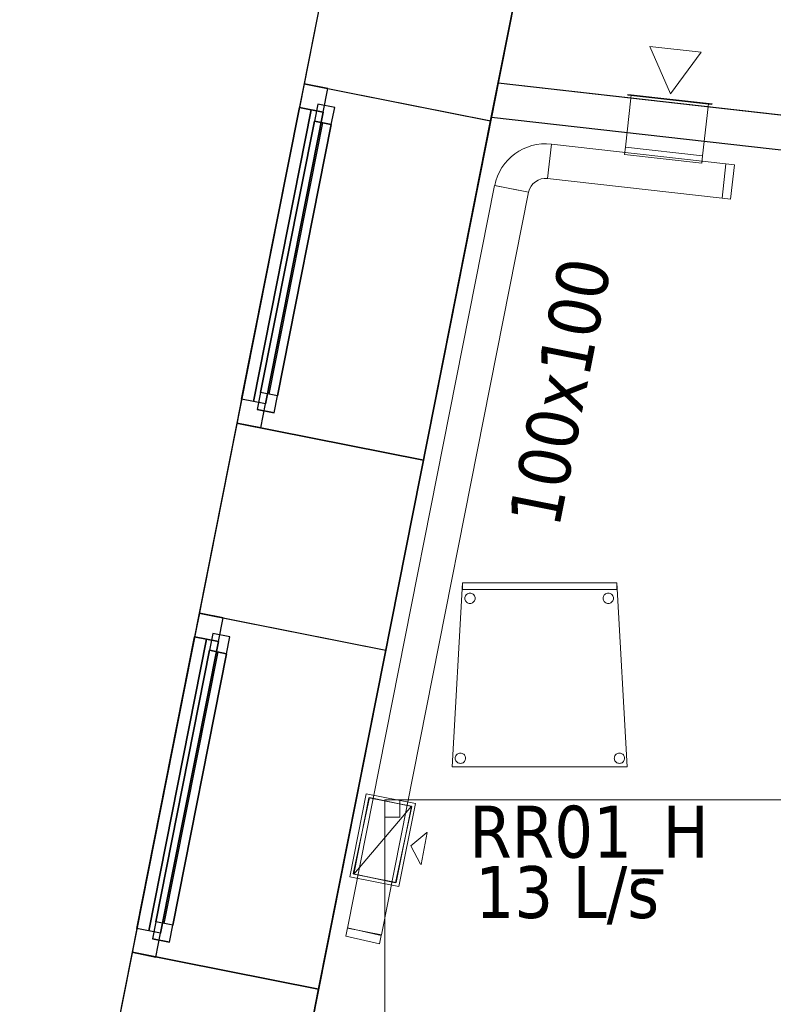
# Model space of a CAD drawing. Header units: metres. Extents: x 391.1 to 427.5, y 12.7 to 28.4.
# Tile 4 of 139: x 397.7 to 399.9, y 14.3 to 17.2. Entities that reach past the tile are written whole.
import ezdxf

# ---------------------------------------------------------------- set-up
doc = ezdxf.new("R2010")
doc.units = ezdxf.units.M
doc.layers.add('01_CARPINTERIA', color=5, linetype='Continuous', lineweight=25, true_color=0x0000ff)
doc.layers.add('01_SUELOS', color=7, linetype='Continuous', lineweight=25, true_color=0x007f00)
for name, color, linetype, lineweight in [('02_MOBILIARIO', 7, 'Continuous', 18), ('A-DETL-____-MBND', 7, 'Continuous', 18), ('A-GENM-____-OTLN', 7, 'Continuous', 18), ('A-WALL-____-MCUT', 7, 'Continuous', 25), ('A-WALL-____-OTLN', 7, 'Continuous', 25), ('M-HVAC-CDFF-IDEN', 7, 'Continuous', 30), ('M-HVAC-CDFF-OTLN', 7, 'Continuous', 18), ('M-HVAC-DUCT-IDEN', 7, 'Continuous', 30), ('M-HVAC-DUCT-OTLN', 7, 'Continuous', 18)]:
    doc.layers.add(name, color=color, linetype=linetype, lineweight=lineweight)
doc.styles.add('Tahoma_2', font='tahoma.ttf', dxfattribs={"height": 0.15})

# ---------------------------------------------------------------- blocks, each defined once
blk = doc.blocks.new('Forma directa - LONDR55-XX_ZZ-ARQ-CAA-M3D-Londres55-154575-04_CLI_AIRE_P1')
at = {"layer": '01_CARPINTERIA', "color": 161, "true_color": 0xaaaaff}
for p, q in [((0.1, 0.1), (0.05, 0.1)), ((0.05, 0.1), (0.05, 0.05)), ((0.1, 0.1), (0.05, 0.1)), ((0.05, 0.1), (0.05, 0.05)), ((0.1, 0.05), (0.1, 0.1)), ((0.1, 0.1), (0.1, 0.05)), ((0.1, 0.1), (0.9, 0.1)), ((0.9, 0.1), (0.1, 0.1)), ((0.1, 0.1), (0.1, 0.05)), ((0.1, 0.05), (0.1, 0.1)), ((0.9, 0.1), (0.9, 0.05)), ((0.9, 0.1), (0.9, 0.05)), ((0.95, 0.1), (0.9, 0.1)), ((0.9, 0.1), (0.9, 0.05)), ((0.95, 0.1), (0.9, 0.1)), ((0.9, 0.1), (0.9, 0.05)), ((0.95, 0.05), (0.95, 0.1)), ((0.95, 0.1), (0.95, 0.05)), ((0.07, 0.07), (0, 0.07)), ((0, 0.07), (0, 0)), ((0.07, 0.07), (0, 0.07)), ((0, 0.07), (0, 0)), ((0.07, 0), (0.07, 0.07)), ((0.07, 0.07), (0.07, 0)), ((0.07, 0.07), (0.93, 0.07)), ((0.93, 0.07), (0.07, 0.07)), ((0.07, 0.07), (0.07, 0)), ((0.07, 0), (0.07, 0.07)), ((0.9, 0.075), (0.1, 0.075)), ((0.9, 0.075), (0.1, 0.075)), ((1, 0.07), (0.93, 0.07)), ((0.93, 0.07), (0.93, 0)), ((1, 0.07), (0.93, 0.07)), ((0.93, 0.07), (0.93, 0)), ((0.93, 0.07), (0.93, 0)), ((0.93, 0.07), (0.93, 0)), ((1, 0), (1, 0.07)), ((1, 0.07), (1, 0)), ((0.05, 0.05), (0.1, 0.05)), ((0.05, 0.05), (0.1, 0.05)), ((0.93, 0.035), (0.07, 0.035)), ((0.07, 0.035), (0.93, 0.035)), ((0.1, 0.05), (0.9, 0.05)), ((0.9, 0.05), (0.1, 0.05)), ((0.9, 0.05), (0.95, 0.05)), ((0.9, 0.05), (0.95, 0.05)), ((0, 0), (0.07, 0)), ((0, 0), (0.07, 0)), ((0.07, 0), (0.93, 0)), ((0.93, 0), (0.07, 0)), ((0.93, 0), (1, 0)), ((0.93, 0), (1, 0))]:
    blk.add_line(p, q, dxfattribs=at)
blk = doc.blocks.new('Forma directa - Finestra P1-154579-04_CLI_AIRE_P1')
at = {"xscale": 1.0000000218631, "yscale": 1.0000000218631, "zscale": 1.0000000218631}
blk.add_blockref('Forma directa - LONDR55-XX_ZZ-ARQ-CAA-M3D-Londres55-154575-04_CLI_AIRE_P1', (0, 0), dxfattribs=at)
blk = doc.blocks.new('Family - Mampara P1-154753-04_CLI_AIRE_P1')
at = {"layer": 'A-WALL-____-MCUT', "color": 253, "true_color": 0xaaaaaa}
for p, q in [((4.346, 0.1), (3.415, 0.1)), ((4.3376, 0), (4.346, 0.1)), ((3.415, 0), (4.3376, 0))]:
    blk.add_line(p, q, dxfattribs=at)
at = {"layer": 'A-WALL-____-OTLN', "color": 253, "true_color": 0xaaaaaa}
for p, q in [((4.346, 0.1), (-0.0056, 0.1)), ((4.3376, 0), (4.346, 0.1)), ((0, 0), (4.3376, 0))]:
    blk.add_line(p, q, dxfattribs=at)
at = {"layer": 'A-WALL-____-OTLN', "color": 253, "lineweight": 18, "true_color": 0xaaaaaa}
blk.add_line((0, 0), (4.3376, 0), dxfattribs=at)
blk = doc.blocks.new('Family - Façana nord-oest P1-154876-04_CLI_AIRE_P1')
at = {"layer": 'A-WALL-____-MCUT', "color": 253, "true_color": 0xaaaaaa}
for p, q in [((1.5863, 0.55), (0, 0.55)), ((1.5863, 0), (1.5863, 0.55)), ((2.5863, 0.55), (2.5863, 0)), ((3.1463, 0.55), (2.5863, 0.55)), ((3.1463, 0), (3.1463, 0.55)), ((4.1463, 0.55), (4.1463, 0)), ((5.711, 0.55), (4.1463, 0.55)), ((0, 0), (1.5863, 0)), ((2.5863, 0), (3.1463, 0)), ((4.1463, 0), (5.8199, 0))]:
    blk.add_line(p, q, dxfattribs=at)
at = {"layer": 'A-WALL-____-OTLN', "color": 253, "true_color": 0xaaaaaa}
for p, q in [((5.711, 0.55), (0, 0.55)), ((1.5863, 0), (1.5863, 0.55)), ((2.5863, 0.55), (1.5863, 0.55)), ((2.5863, 0), (2.5863, 0.55)), ((3.1463, 0), (3.1463, 0.55)), ((4.1463, 0.55), (3.1463, 0.55)), ((4.1463, 0), (4.1463, 0.55)), ((0, 0), (5.8199, 0)), ((1.5863, 0), (2.5863, 0)), ((3.1463, 0), (4.1463, 0))]:
    blk.add_line(p, q, dxfattribs=at)
at = {"layer": 'A-WALL-____-OTLN', "color": 253, "lineweight": 18, "true_color": 0xaaaaaa}
blk.add_line((0, 0), (5.8199, 0), dxfattribs=at)
blk = doc.blocks.new('Family - Vano de Finestra P1-154878-04_CLI_AIRE_P1')
at = {"layer": 'A-GENM-____-OTLN', "color": 253, "true_color": 0xaaaaaa}
for p, q in [((398.2007, 15.4633), (398.0063, 14.4823)), ((398.0063, 14.4823), (398.2007, 15.4633)), ((398.7402, 15.3564), (398.2007, 15.4633)), ((398.7402, 15.3564), (398.2007, 15.4633)), ((398.5458, 14.3754), (398.7402, 15.3564)), ((398.7402, 15.3564), (398.5458, 14.3754)), ((398.0063, 14.4823), (398.5458, 14.3754)), ((398.5458, 14.3754), (398.0063, 14.4823))]:
    blk.add_line(p, q, dxfattribs=at)
blk = doc.blocks.new('Family - Vano de Finestra P1-154880-04_CLI_AIRE_P1')
at = {"layer": 'A-GENM-____-OTLN', "color": 253, "true_color": 0xaaaaaa}
for p, q in [((398.5038, 16.9935), (398.3095, 16.0126)), ((398.3095, 16.0126), (398.5038, 16.9935)), ((399.0434, 16.8866), (398.5038, 16.9935)), ((399.0434, 16.8866), (398.5038, 16.9935)), ((398.849, 15.9057), (399.0434, 16.8866)), ((399.0434, 16.8866), (398.849, 15.9057)), ((398.3095, 16.0126), (398.849, 15.9057)), ((398.849, 15.9057), (398.3095, 16.0126))]:
    blk.add_line(p, q, dxfattribs=at)
blk = doc.blocks.new('Forma directa - Finestra P1-154938-04_CLI_AIRE_P1')
at = {"xscale": 1.000000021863, "yscale": 1.000000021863, "zscale": 1.000000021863}
blk.add_blockref('Forma directa - LONDR55-XX_ZZ-ARQ-CAA-M3D-Londres55-154575-04_CLI_AIRE_P1', (0, 0), dxfattribs=at)
blk = doc.blocks.new('Family - Cadira confient_P1-154988-04_CLI_AIRE_P1')
at = {"layer": 'A-DETL-____-MBND', "color": 253, "true_color": 0xaaaaaa}
for p, q in [((0, 0), (0.03, 0.5326)), ((0.03, 0.5326), (0, 0)), ((0.03, 0.5326), (0.4765, 0.5326)), ((0.4765, 0.5326), (0.03, 0.5326)), ((0.03, 0.5126), (0.03, 0.5326)), ((0.03, 0.5326), (0.4765, 0.5326)), ((0.03, 0.5326), (0.03, 0.5126)), ((0.4765, 0.5326), (0.03, 0.5326)), ((0.4765, 0.5126), (0.03, 0.5126)), ((0.03, 0.5126), (0.4765, 0.5126)), ((0.4765, 0.5326), (0.5065, 0)), ((0.5065, 0), (0.4765, 0.5326)), ((0.4765, 0.5326), (0.4765, 0.5126)), ((0.4765, 0.5126), (0.4765, 0.5326)), ((0.0369, 0.4874), (0.0371, 0.49)), ((0.0371, 0.49), (0.0369, 0.4874)), ((0.0372, 0.4848), (0.0369, 0.4874)), ((0.0369, 0.4874), (0.0372, 0.4848)), ((0.0371, 0.49), (0.0378, 0.4926)), ((0.0378, 0.4926), (0.0371, 0.49)), ((0.0378, 0.4823), (0.0372, 0.4848)), ((0.0372, 0.4848), (0.0378, 0.4823)), ((0.0378, 0.4926), (0.0389, 0.4949)), ((0.0389, 0.4949), (0.0378, 0.4926)), ((0.0389, 0.4949), (0.0404, 0.4971)), ((0.0404, 0.4971), (0.0389, 0.4949)), ((0.0404, 0.4971), (0.0422, 0.4989)), ((0.0422, 0.4989), (0.0404, 0.4971)), ((0.0422, 0.4989), (0.0443, 0.5004)), ((0.0443, 0.5004), (0.0422, 0.4989)), ((0.0443, 0.5004), (0.0467, 0.5015)), ((0.0467, 0.5015), (0.0443, 0.5004)), ((0.0467, 0.5015), (0.0492, 0.5022)), ((0.0492, 0.5022), (0.0467, 0.5015)), ((0.0492, 0.5022), (0.0518, 0.5024)), ((0.0518, 0.5024), (0.0492, 0.5022)), ((0.0518, 0.5024), (0.0544, 0.5022)), ((0.0544, 0.5022), (0.0518, 0.5024)), ((0.0544, 0.5022), (0.0569, 0.5016)), ((0.0569, 0.5016), (0.0544, 0.5022)), ((0.0569, 0.5016), (0.0593, 0.5005)), ((0.0593, 0.5005), (0.0569, 0.5016)), ((0.0593, 0.5005), (0.0614, 0.499)), ((0.0614, 0.499), (0.0593, 0.5005)), ((0.0614, 0.499), (0.0633, 0.4972)), ((0.0633, 0.4972), (0.0614, 0.499)), ((0.0633, 0.4972), (0.0648, 0.495)), ((0.0648, 0.495), (0.0633, 0.4972)), ((0.0648, 0.495), (0.0659, 0.4927)), ((0.0659, 0.4927), (0.0648, 0.495)), ((0.0659, 0.4927), (0.0666, 0.4902)), ((0.0666, 0.4902), (0.0659, 0.4927)), ((0.0666, 0.485), (0.0659, 0.4825)), ((0.0659, 0.4825), (0.0666, 0.485)), ((0.0666, 0.4902), (0.0668, 0.4876)), ((0.0668, 0.4876), (0.0666, 0.4902)), ((0.0668, 0.4876), (0.0666, 0.485)), ((0.0666, 0.485), (0.0668, 0.4876)), ((0.4369, 0.4874), (0.4371, 0.49)), ((0.4371, 0.49), (0.4369, 0.4874)), ((0.4372, 0.4848), (0.4369, 0.4874)), ((0.4369, 0.4874), (0.4372, 0.4848)), ((0.4371, 0.49), (0.4378, 0.4926)), ((0.4378, 0.4926), (0.4371, 0.49)), ((0.4378, 0.4823), (0.4372, 0.4848)), ((0.4372, 0.4848), (0.4378, 0.4823)), ((0.4378, 0.4926), (0.4389, 0.4949)), ((0.4389, 0.4949), (0.4378, 0.4926)), ((0.4389, 0.4949), (0.4404, 0.4971)), ((0.4404, 0.4971), (0.4389, 0.4949)), ((0.4404, 0.4971), (0.4422, 0.4989)), ((0.4422, 0.4989), (0.4404, 0.4971)), ((0.4422, 0.4989), (0.4443, 0.5004)), ((0.4443, 0.5004), (0.4422, 0.4989)), ((0.4443, 0.5004), (0.4467, 0.5015)), ((0.4467, 0.5015), (0.4443, 0.5004)), ((0.4467, 0.5015), (0.4492, 0.5022)), ((0.4492, 0.5022), (0.4467, 0.5015)), ((0.4492, 0.5022), (0.4518, 0.5024)), ((0.4518, 0.5024), (0.4492, 0.5022)), ((0.4518, 0.5024), (0.4544, 0.5022)), ((0.4544, 0.5022), (0.4518, 0.5024)), ((0.4544, 0.5022), (0.4569, 0.5016)), ((0.4569, 0.5016), (0.4544, 0.5022)), ((0.4569, 0.5016), (0.4593, 0.5005)), ((0.4593, 0.5005), (0.4569, 0.5016)), ((0.4593, 0.5005), (0.4614, 0.499)), ((0.4614, 0.499), (0.4593, 0.5005)), ((0.4614, 0.499), (0.4633, 0.4972)), ((0.4633, 0.4972), (0.4614, 0.499)), ((0.4633, 0.4972), (0.4648, 0.495)), ((0.4648, 0.495), (0.4633, 0.4972)), ((0.4648, 0.495), (0.4659, 0.4927)), ((0.4659, 0.4927), (0.4648, 0.495)), ((0.4659, 0.4927), (0.4666, 0.4902)), ((0.4666, 0.4902), (0.4659, 0.4927)), ((0.4666, 0.485), (0.4659, 0.4825)), ((0.4659, 0.4825), (0.4666, 0.485)), ((0.4666, 0.4902), (0.4668, 0.4876)), ((0.4668, 0.4876), (0.4666, 0.4902)), ((0.4668, 0.4876), (0.4666, 0.485)), ((0.4666, 0.485), (0.4668, 0.4876)), ((0.039, 0.48), (0.0378, 0.4823)), ((0.0378, 0.4823), (0.039, 0.48)), ((0.0405, 0.4779), (0.039, 0.48)), ((0.039, 0.48), (0.0405, 0.4779)), ((0.0423, 0.476), (0.0405, 0.4779)), ((0.0405, 0.4779), (0.0423, 0.476)), ((0.0445, 0.4745), (0.0423, 0.476)), ((0.0423, 0.476), (0.0445, 0.4745)), ((0.0468, 0.4734), (0.0445, 0.4745)), ((0.0445, 0.4745), (0.0468, 0.4734)), ((0.0493, 0.4728), (0.0468, 0.4734)), ((0.0468, 0.4734), (0.0493, 0.4728)), ((0.0519, 0.4726), (0.0493, 0.4728)), ((0.0493, 0.4728), (0.0519, 0.4726)), ((0.0545, 0.4728), (0.0519, 0.4726)), ((0.0519, 0.4726), (0.0545, 0.4728)), ((0.057, 0.4735), (0.0545, 0.4728)), ((0.0545, 0.4728), (0.057, 0.4735)), ((0.0594, 0.4746), (0.057, 0.4735)), ((0.057, 0.4735), (0.0594, 0.4746)), ((0.0615, 0.4761), (0.0594, 0.4746)), ((0.0594, 0.4746), (0.0615, 0.4761)), ((0.0633, 0.478), (0.0615, 0.4761)), ((0.0615, 0.4761), (0.0633, 0.478)), ((0.0648, 0.4801), (0.0633, 0.478)), ((0.0633, 0.478), (0.0648, 0.4801)), ((0.0659, 0.4825), (0.0648, 0.4801)), ((0.0648, 0.4801), (0.0659, 0.4825)), ((0.439, 0.48), (0.4378, 0.4823)), ((0.4378, 0.4823), (0.439, 0.48)), ((0.4405, 0.4779), (0.439, 0.48)), ((0.439, 0.48), (0.4405, 0.4779)), ((0.4423, 0.476), (0.4405, 0.4779)), ((0.4405, 0.4779), (0.4423, 0.476)), ((0.4445, 0.4745), (0.4423, 0.476)), ((0.4423, 0.476), (0.4445, 0.4745)), ((0.4468, 0.4734), (0.4445, 0.4745)), ((0.4445, 0.4745), (0.4468, 0.4734)), ((0.4493, 0.4728), (0.4468, 0.4734)), ((0.4468, 0.4734), (0.4493, 0.4728)), ((0.4519, 0.4726), (0.4493, 0.4728)), ((0.4493, 0.4728), (0.4519, 0.4726)), ((0.4545, 0.4728), (0.4519, 0.4726)), ((0.4519, 0.4726), (0.4545, 0.4728)), ((0.457, 0.4735), (0.4545, 0.4728)), ((0.4545, 0.4728), (0.457, 0.4735)), ((0.4594, 0.4746), (0.457, 0.4735)), ((0.457, 0.4735), (0.4594, 0.4746)), ((0.4615, 0.4761), (0.4594, 0.4746)), ((0.4594, 0.4746), (0.4615, 0.4761)), ((0.4633, 0.478), (0.4615, 0.4761)), ((0.4615, 0.4761), (0.4633, 0.478)), ((0.4648, 0.4801), (0.4633, 0.478)), ((0.4633, 0.478), (0.4648, 0.4801)), ((0.4659, 0.4825), (0.4648, 0.4801)), ((0.4648, 0.4801), (0.4659, 0.4825)), ((0.0095, 0.0276), (0.0102, 0.0301)), ((0.0102, 0.0301), (0.0095, 0.0276)), ((0.0102, 0.0301), (0.0113, 0.0325)), ((0.0113, 0.0325), (0.0102, 0.0301)), ((0.0113, 0.0325), (0.0127, 0.0346)), ((0.0127, 0.0346), (0.0113, 0.0325)), ((0.0127, 0.0346), (0.0146, 0.0365)), ((0.0146, 0.0365), (0.0127, 0.0346)), ((0.0146, 0.0365), (0.0167, 0.038)), ((0.0167, 0.038), (0.0146, 0.0365)), ((0.0167, 0.038), (0.0191, 0.0391)), ((0.0191, 0.0391), (0.0167, 0.038)), ((0.0191, 0.0391), (0.0216, 0.0398)), ((0.0216, 0.0398), (0.0191, 0.0391)), ((0.0216, 0.0398), (0.0242, 0.04)), ((0.0242, 0.04), (0.0216, 0.0398)), ((0.0242, 0.04), (0.0268, 0.0398)), ((0.0268, 0.0398), (0.0242, 0.04)), ((0.0268, 0.0398), (0.0293, 0.0392)), ((0.0293, 0.0392), (0.0268, 0.0398)), ((0.0293, 0.0392), (0.0316, 0.0381)), ((0.0316, 0.0381), (0.0293, 0.0392)), ((0.0316, 0.0381), (0.0338, 0.0366)), ((0.0338, 0.0366), (0.0316, 0.0381)), ((0.0338, 0.0366), (0.0356, 0.0347)), ((0.0356, 0.0347), (0.0338, 0.0366)), ((0.0356, 0.0347), (0.0371, 0.0326)), ((0.0371, 0.0326), (0.0356, 0.0347)), ((0.0371, 0.0326), (0.0382, 0.0303)), ((0.0382, 0.0303), (0.0371, 0.0326)), ((0.0382, 0.0303), (0.0389, 0.0278)), ((0.0389, 0.0278), (0.0382, 0.0303)), ((0.4695, 0.0276), (0.4702, 0.0301)), ((0.4702, 0.0301), (0.4695, 0.0276)), ((0.4702, 0.0301), (0.4713, 0.0325)), ((0.4713, 0.0325), (0.4702, 0.0301)), ((0.4713, 0.0325), (0.4727, 0.0346)), ((0.4727, 0.0346), (0.4713, 0.0325)), ((0.4727, 0.0346), (0.4746, 0.0365)), ((0.4746, 0.0365), (0.4727, 0.0346)), ((0.4746, 0.0365), (0.4767, 0.038)), ((0.4767, 0.038), (0.4746, 0.0365)), ((0.4767, 0.038), (0.4791, 0.0391)), ((0.4791, 0.0391), (0.4767, 0.038)), ((0.4791, 0.0391), (0.4816, 0.0398)), ((0.4816, 0.0398), (0.4791, 0.0391)), ((0.4816, 0.0398), (0.4842, 0.04)), ((0.4842, 0.04), (0.4816, 0.0398)), ((0.4842, 0.04), (0.4868, 0.0398)), ((0.4868, 0.0398), (0.4842, 0.04)), ((0.4868, 0.0398), (0.4893, 0.0392)), ((0.4893, 0.0392), (0.4868, 0.0398)), ((0.4893, 0.0392), (0.4916, 0.0381)), ((0.4916, 0.0381), (0.4893, 0.0392)), ((0.4916, 0.0381), (0.4938, 0.0366)), ((0.4938, 0.0366), (0.4916, 0.0381)), ((0.4938, 0.0366), (0.4956, 0.0347)), ((0.4956, 0.0347), (0.4938, 0.0366)), ((0.4956, 0.0347), (0.4971, 0.0326)), ((0.4971, 0.0326), (0.4956, 0.0347)), ((0.4971, 0.0326), (0.4982, 0.0303)), ((0.4982, 0.0303), (0.4971, 0.0326)), ((0.4982, 0.0303), (0.4989, 0.0278)), ((0.4989, 0.0278), (0.4982, 0.0303)), ((0.5065, 0), (0, 0)), ((0, 0), (0.5065, 0)), ((0.0093, 0.025), (0.0095, 0.0276)), ((0.0095, 0.0276), (0.0093, 0.025)), ((0.0095, 0.0224), (0.0093, 0.025)), ((0.0093, 0.025), (0.0095, 0.0224)), ((0.0102, 0.0199), (0.0095, 0.0224)), ((0.0095, 0.0224), (0.0102, 0.0199)), ((0.0113, 0.0176), (0.0102, 0.0199)), ((0.0102, 0.0199), (0.0113, 0.0176)), ((0.0128, 0.0154), (0.0113, 0.0176)), ((0.0113, 0.0176), (0.0128, 0.0154)), ((0.0147, 0.0136), (0.0128, 0.0154)), ((0.0128, 0.0154), (0.0147, 0.0136)), ((0.0168, 0.0121), (0.0147, 0.0136)), ((0.0147, 0.0136), (0.0168, 0.0121)), ((0.0192, 0.011), (0.0168, 0.0121)), ((0.0168, 0.0121), (0.0192, 0.011)), ((0.0217, 0.0104), (0.0192, 0.011)), ((0.0192, 0.011), (0.0217, 0.0104)), ((0.0243, 0.0102), (0.0217, 0.0104)), ((0.0217, 0.0104), (0.0243, 0.0102)), ((0.0269, 0.0104), (0.0243, 0.0102)), ((0.0243, 0.0102), (0.0269, 0.0104)), ((0.0294, 0.0111), (0.0269, 0.0104)), ((0.0269, 0.0104), (0.0294, 0.0111)), ((0.0318, 0.0122), (0.0294, 0.0111)), ((0.0294, 0.0111), (0.0318, 0.0122)), ((0.0339, 0.0137), (0.0318, 0.0122)), ((0.0318, 0.0122), (0.0339, 0.0137)), ((0.0357, 0.0155), (0.0339, 0.0137)), ((0.0339, 0.0137), (0.0357, 0.0155)), ((0.0372, 0.0177), (0.0357, 0.0155)), ((0.0357, 0.0155), (0.0372, 0.0177)), ((0.0383, 0.02), (0.0372, 0.0177)), ((0.0372, 0.0177), (0.0383, 0.02)), ((0.0389, 0.0226), (0.0383, 0.02)), ((0.0383, 0.02), (0.0389, 0.0226)), ((0.0389, 0.0278), (0.0392, 0.0252)), ((0.0392, 0.0252), (0.0389, 0.0278)), ((0.0392, 0.0252), (0.0389, 0.0226)), ((0.0389, 0.0226), (0.0392, 0.0252)), ((0.4693, 0.025), (0.4695, 0.0276)), ((0.4695, 0.0276), (0.4693, 0.025)), ((0.4695, 0.0224), (0.4693, 0.025)), ((0.4693, 0.025), (0.4695, 0.0224)), ((0.4702, 0.0199), (0.4695, 0.0224)), ((0.4695, 0.0224), (0.4702, 0.0199)), ((0.4713, 0.0176), (0.4702, 0.0199)), ((0.4702, 0.0199), (0.4713, 0.0176)), ((0.4728, 0.0154), (0.4713, 0.0176)), ((0.4713, 0.0176), (0.4728, 0.0154)), ((0.4747, 0.0136), (0.4728, 0.0154)), ((0.4728, 0.0154), (0.4747, 0.0136)), ((0.4768, 0.0121), (0.4747, 0.0136)), ((0.4747, 0.0136), (0.4768, 0.0121)), ((0.4792, 0.011), (0.4768, 0.0121)), ((0.4768, 0.0121), (0.4792, 0.011)), ((0.4817, 0.0104), (0.4792, 0.011)), ((0.4792, 0.011), (0.4817, 0.0104)), ((0.4843, 0.0102), (0.4817, 0.0104)), ((0.4817, 0.0104), (0.4843, 0.0102)), ((0.4869, 0.0104), (0.4843, 0.0102)), ((0.4843, 0.0102), (0.4869, 0.0104)), ((0.4894, 0.0111), (0.4869, 0.0104)), ((0.4869, 0.0104), (0.4894, 0.0111)), ((0.4918, 0.0122), (0.4894, 0.0111)), ((0.4894, 0.0111), (0.4918, 0.0122)), ((0.4939, 0.0137), (0.4918, 0.0122)), ((0.4918, 0.0122), (0.4939, 0.0137)), ((0.4957, 0.0155), (0.4939, 0.0137)), ((0.4939, 0.0137), (0.4957, 0.0155)), ((0.4972, 0.0177), (0.4957, 0.0155)), ((0.4957, 0.0155), (0.4972, 0.0177)), ((0.4983, 0.02), (0.4972, 0.0177)), ((0.4972, 0.0177), (0.4983, 0.02)), ((0.4989, 0.0226), (0.4983, 0.02)), ((0.4983, 0.02), (0.4989, 0.0226)), ((0.4989, 0.0278), (0.4992, 0.0252)), ((0.4992, 0.0252), (0.4989, 0.0278)), ((0.4992, 0.0252), (0.4989, 0.0226)), ((0.4989, 0.0226), (0.4992, 0.0252))]:
    blk.add_line(p, q, dxfattribs=at)
blk = doc.blocks.new('Family - Taula 140X80_P1-155030-04_CLI_AIRE_P1')
at = {"layer": 'A-DETL-____-MBND', "color": 253, "true_color": 0xaaaaaa}
for p, q in [((0, 0.7501), (0, 0.8001)), ((0, 0.8001), (0.0437, 0.8001)), ((0.0437, 0.8001), (0, 0.8001)), ((0, 0.8001), (0, 0.7501)), ((0, 0), (0, 0.8001)), ((0, 0.8001), (1.3973, 0.8001)), ((1.3973, 0.8001), (0, 0.8001)), ((0, 0.8001), (0, 0)), ((0.0437, 0.8001), (0.0437, 0.7501)), ((0.0437, 0.7501), (0.0437, 0.8001)), ((1.3536, 0.7501), (1.3536, 0.8001)), ((1.3536, 0.8001), (1.3973, 0.8001)), ((1.3973, 0.8001), (1.3536, 0.8001)), ((1.3536, 0.8001), (1.3536, 0.7501)), ((1.3973, 0.8001), (1.3973, 0.7501)), ((1.3973, 0.7501), (1.3973, 0.8001)), ((1.3973, 0.8001), (1.3973, 0)), ((1.3973, 0), (1.3973, 0.8001)), ((0.0437, 0.7501), (0, 0.7501)), ((0, 0.7501), (0.0437, 0.7501)), ((1.3973, 0.7501), (1.3536, 0.7501)), ((1.3536, 0.7501), (1.3973, 0.7501)), ((0, 0), (0, 0.05)), ((0, 0.05), (0.0437, 0.05)), ((0.0437, 0.05), (0, 0.05)), ((0, 0.05), (0, 0)), ((0.0437, 0.05), (0.0437, 0)), ((0.0437, 0), (0.0437, 0.05)), ((1.3536, 0), (1.3536, 0.05)), ((1.3536, 0.05), (1.3973, 0.05)), ((1.3973, 0.05), (1.3536, 0.05)), ((1.3536, 0.05), (1.3536, 0)), ((1.3973, 0.05), (1.3973, 0)), ((1.3973, 0), (1.3973, 0.05)), ((1.3973, 0), (0, 0)), ((0, 0), (1.3973, 0)), ((0.0437, 0), (0, 0)), ((0, 0), (0.0437, 0)), ((1.3973, 0), (1.3536, 0)), ((1.3536, 0), (1.3973, 0))]:
    blk.add_line(p, q, dxfattribs=at)
blk = doc.blocks.new('Family - LONDR55-XX_ZZ-ARQ-CAA-M3D-Londres55-155045-04_CLI_AIRE_P1')
at = {"layer": '01_SUELOS', "color": 9, "true_color": 0xaad4aa}
for p, q in [((2.9654, 14.9576), (0, 0)), ((0, 0), (2.9654, 14.9576))]:
    blk.add_line(p, q, dxfattribs=at)
blk = doc.blocks.new('LONDR55-XX_ZZ-ARQ-CAA-M3D-Londres55_ifc-1-04_CLI_AIRE_P1')
at = {"layer": '01_CARPINTERIA', "color": 253, "lineweight": 18, "true_color": 0xaaaaaa}
for name, p, rotation in [('Forma directa - Finestra P1-154938-04_CLI_AIRE_P1', (398.5038, 16.9935), 258.7933562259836), ('Forma directa - Finestra P1-154579-04_CLI_AIRE_P1', (398.2007, 15.4633), 258.7933562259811)]:
    blk.add_blockref(name, p, dxfattribs=dict(at, rotation=rotation))
at = {"layer": '01_SUELOS', "color": 253, "lineweight": 18, "true_color": 0xaaaaaa}
blk.add_blockref('Family - LONDR55-XX_ZZ-ARQ-CAA-M3D-Londres55-155045-04_CLI_AIRE_P1', (398.2972, 13.1206), dxfattribs=at)
at = {"layer": '02_MOBILIARIO', "color": 253, "lineweight": 18, "true_color": 0xaaaaaa}
for name, p in [('Family - Cadira confient_P1-154988-04_CLI_AIRE_P1', (398.9316, 15.0184)), ('Family - Taula 140X80_P1-155030-04_CLI_AIRE_P1', (398.7371, 14.1227))]:
    blk.add_blockref(name, p, dxfattribs=at)
at = {"layer": 'A-GENM-____-OTLN', "color": 253, "lineweight": 18, "true_color": 0xaaaaaa}
for name in ['Family - Vano de Finestra P1-154880-04_CLI_AIRE_P1', 'Family - Vano de Finestra P1-154878-04_CLI_AIRE_P1']:
    blk.add_blockref(name, (0, 0), dxfattribs=at)
at = {"layer": 'A-WALL-____-OTLN', "color": 253, "lineweight": 18, "true_color": 0xaaaaaa}
for name, p, rotation in [('Family - Façana nord-oest P1-154876-04_CLI_AIRE_P1', (398.8121, 18.5496), 258.7933562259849), ('Family - Mampara P1-154753-04_CLI_AIRE_P1', (403.3752, 16.5095), 173.5729586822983)]:
    blk.add_blockref(name, p, dxfattribs=dict(at, rotation=rotation))
blk = doc.blocks.new('M_Codo rectangular - Radio - 1 W-458926-04_CLI_AIRE_P1')
at = {"layer": 'M-HVAC-DUCT-OTLN', "color": 40, "true_color": 0xffbf00}
for p, q in [((-0.0422, 0.0958), (0.0575, 0.0875)), ((0.0575, 0.0875), (-0.0422, 0.0958)), ((-0.092, 0.05), (-0.092, -0.05)), ((-0.092, -0.05), (-0.092, 0.05))]:
    blk.add_line(p, q, dxfattribs=at)
for radius in [0.05, 0.05, 0.15, 0.15]:
    blk.add_arc((-0.092, 0.1), radius, 270, 355.2134, dxfattribs=at)
blk = doc.blocks.new('ZYR_03_06_04_01 Reixa Sostre Retorn - RR01_H-476721-04_CLI_AIRE_P1')
at = {"layer": 'M-HVAC-CDFF-OTLN', "color": 40, "true_color": 0xffbf00}
for p, q in [((0.1225, 0.0725), (-0.1225, 0.0725)), ((-0.1225, 0.0725), (-0.1225, -0.0725)), ((-0.1225, -0.0725), (-0.1225, 0.0725)), ((-0.1225, 0.0725), (0.1225, 0.0725)), ((0.1125, 0.0625), (-0.1125, 0.0625)), ((-0.1125, 0.0625), (-0.1125, -0.0625)), ((-0.1125, -0.0625), (-0.1125, 0.0625)), ((-0.1125, 0.0625), (0.1125, 0.0625)), ((-0.1125, -0.0625), (-0.1125, 0.0625)), ((-0.1125, 0.0625), (0.1125, 0.0625)), ((0.1125, 0.0625), (-0.1125, 0.0625)), ((-0.1125, 0.0625), (-0.1125, -0.0625)), ((0.1125, -0.0625), (0.1125, 0.0625)), ((0.1125, 0.0625), (0.1125, -0.0625)), ((0.1125, 0.0625), (0.1125, -0.0625)), ((0.1125, -0.0625), (0.1125, 0.0625)), ((0.1225, -0.0725), (0.1225, 0.0725)), ((0.1225, 0.0725), (0.1225, -0.0725)), ((-0.1225, -0.0725), (0.1225, -0.0725)), ((0.1225, -0.0725), (-0.1225, -0.0725)), ((-0.1125, -0.0625), (0.1125, -0.0625)), ((0.1125, -0.0625), (-0.1125, -0.0625)), ((0.1125, -0.0625), (-0.1125, -0.0625)), ((-0.1125, -0.0625), (0.1125, -0.0625)), ((-0.0469, -0.1216), (0, -0.0829)), ((0.0469, -0.1216), (0, -0.0829)), ((-0.0469, -0.1226), (-0.0469, -0.1216)), ((0.0469, -0.1226), (-0.0469, -0.1226)), ((0.0469, -0.1226), (0.0469, -0.1216))]:
    blk.add_line(p, q, dxfattribs=at)
blk = doc.blocks.new('MEP_15_03 Injerto Conducte - Mínimo-476864-04_CLI_AIRE_P1')
at = {"layer": 'M-HVAC-DUCT-OTLN', "color": 40, "true_color": 0xffbf00}
for p, q in [((398.6931, 14.9296), (398.6461, 14.7096)), ((398.6931, 14.9296), (398.6461, 14.7096)), ((398.8153, 14.9035), (398.6931, 14.9296)), ((398.8153, 14.9035), (398.6931, 14.9296)), ((398.7683, 14.6835), (398.8153, 14.9035)), ((398.7683, 14.6835), (398.8153, 14.9035)), ((398.6461, 14.7096), (398.7683, 14.6835)), ((398.6461, 14.7096), (398.7683, 14.6835))]:
    blk.add_line(p, q, dxfattribs=at)
blk = doc.blocks.new('M_Remate rectangular - Estándar-478399-04_CLI_AIRE_P1')
at = {"layer": 'M-HVAC-DUCT-OTLN', "color": 40, "true_color": 0xffbf00}
for p, q in [((0, 0.05), (0, -0.05)), ((0, -0.05), (0, 0.05)), ((0, 0.05), (0.025, 0.05)), ((0.025, 0.05), (0, 0.05)), ((0.025, 0.05), (0.025, -0.05)), ((0.025, -0.05), (0.025, 0.05)), ((0.025, -0.05), (0, -0.05)), ((0.025, -0.05), (0, -0.05))]:
    blk.add_line(p, q, dxfattribs=at)
blk = doc.blocks.new('ZYR_03_06_04_01 Reixa Paret Retorn - RR01_V-478031-04_CLI_AIRE_P1')
at = {"layer": 'M-HVAC-CDFF-OTLN', "color": 40, "true_color": 0xffbf00}
for p, q in [((0.1225, 0.002), (-0.1225, 0.002)), ((-0.1225, 0.002), (0.1225, 0.002)), ((-0.1225, 0.002), (-0.1225, 0)), ((-0.1225, 0.002), (-0.1225, 0)), ((0.1225, 0), (-0.1225, 0)), ((-0.1225, 0), (0.1225, 0)), ((0.1125, 0.01), (-0.1125, 0.01)), ((-0.1125, 0.01), (0.1125, 0.01)), ((-0.1125, 0.01), (-0.1125, 0)), ((-0.1125, 0.01), (-0.1125, 0)), ((0.1125, 0.002), (-0.1125, 0.002)), ((-0.1125, 0.002), (0.1125, 0.002)), ((-0.1125, 0.002), (-0.1125, 0)), ((-0.1125, 0.002), (-0.1125, 0)), ((0.1125, 0), (-0.1125, 0)), ((-0.1125, 0), (0.1125, 0)), ((0.1125, 0), (-0.1125, 0)), ((-0.1125, 0), (0.1125, 0)), ((0.1125, 0), (0.1125, 0.01)), ((0.1125, 0.01), (0.1125, 0)), ((0.1125, 0), (0.1125, 0.002)), ((0.1125, 0.002), (0.1125, 0)), ((0.1225, 0), (0.1225, 0.002)), ((0.1225, 0.002), (0.1225, 0)), ((0, -0.015), (-0.075, -0.1449)), ((0, -0.015), (0.075, -0.1449)), ((0.075, -0.1449), (-0.075, -0.1449))]:
    blk.add_line(p, q, dxfattribs=at)
blk = doc.blocks.new('MEP_15_03 Injerto Conducte - Mínimo-V2-04_CLI_AIRE_P1')
at = {"layer": 'M-HVAC-DUCT-OTLN', "color": 40, "true_color": 0xffbf00}
for p, q in [((-0.006096, -0.1125), (-0.006096, 0.1125)), ((-0.006096, 0.1125), (-0.006096, -0.1125)), ((-0.006096, 0.1125), (0.015, 0.1125)), ((-0.006096, 0.1125), (0.015, 0.1125)), ((0.015, 0.1125), (0.015, -0.1125)), ((0.015, -0.1125), (0.015, 0.1125)), ((0.015, -0.1125), (-0.006096, -0.1125)), ((-0.006096, -0.1125), (0.015, -0.1125))]:
    blk.add_line(p, q, dxfattribs=at)

msp = doc.modelspace()

# ---------------------------------------------------------------- linework, layer by layer
at = {"layer": 'M-HVAC-DUCT-OTLN', "color": 40, "true_color": 0xffbf00}
for p, q in [((399.4329, 16.81), (399.4489, 16.9517)), ((399.6725, 16.9266), (399.4489, 16.9517)), ((399.6725, 16.9266), (399.6565, 16.7848)), ((399.2189, 16.819), (399.2077, 16.7196)), ((399.2189, 16.819), (399.7237, 16.7621)), ((399.6565, 16.7848), (399.4329, 16.81)), ((399.4305, 16.789), (399.4312, 16.7951)), ((399.6541, 16.7638), (399.4305, 16.789)), ((399.6541, 16.7638), (399.6548, 16.7699)), ((399.7237, 16.7621), (399.7125, 16.6627)), ((399.7125, 16.6627), (399.2077, 16.7196)), ((398.6293, 14.5519), (399.0549, 16.6991)), ((399.153, 16.6796), (399.0549, 16.6991)), ((399.153, 16.6796), (398.7274, 14.5325)), ((398.6475, 14.7083), (398.6913, 14.9291)), ((398.6913, 14.9291), (398.8139, 14.9047)), ((398.8015, 14.9065), (398.7037, 14.9274)), ((398.6475, 14.7083), (398.8139, 14.9047)), ((398.8139, 14.9047), (398.7701, 14.684)), ((398.7701, 14.684), (398.6475, 14.7083)), ((398.6599, 14.7066), (398.7577, 14.6857)), ((398.7274, 14.5325), (398.6293, 14.5519))]:
    msp.add_line(p, q, dxfattribs=at)

# ---------------------------------------------------------------- block references
at = {"lineweight": 5}
msp.add_blockref('LONDR55-XX_ZZ-ARQ-CAA-M3D-Londres55_ifc-1-04_CLI_AIRE_P1', (0, 0), dxfattribs=at)
at = {"layer": 'M-HVAC-CDFF-OTLN', "color": 40, "true_color": 0xffbf00}
for name, p, rotation in [('ZYR_03_06_04_01 Reixa Paret Retorn - RR01_V-478031-04_CLI_AIRE_P1', (399.5618, 16.9491), 173.5729586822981), ('ZYR_03_06_04_01 Reixa Sostre Retorn - RR01_H-476721-04_CLI_AIRE_P1', (398.7307, 14.8065), 78.7863354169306)]:
    msp.add_blockref(name, p, dxfattribs=dict(at, rotation=rotation))
at = {"layer": 'M-HVAC-DUCT-OTLN', "color": 40, "true_color": 0xffbf00}
for name, p, rotation in [('M_Codo rectangular - Radio - 1 W-458926-04_CLI_AIRE_P1', (399.1219, 16.7796), 173.5729586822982), ('M_Remate rectangular - Estándar-478399-04_CLI_AIRE_P1', (399.7181, 16.7124), 353.5729586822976), ('M_Remate rectangular - Estándar-478399-04_CLI_AIRE_P1', (398.6783, 14.5422), 257.0000000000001)]:
    msp.add_blockref(name, p, dxfattribs=dict(at, rotation=rotation))
at = {"layer": 'M-HVAC-DUCT-OTLN', "color": 40, "true_color": 0xffbf00, "extrusion": (0, 0, -1), "rotation": 96.42704131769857}
msp.add_blockref('MEP_15_03 Injerto Conducte - Mínimo-V2-04_CLI_AIRE_P1', (-399.543, 16.7825), dxfattribs=at)
at = {"layer": 'M-HVAC-DUCT-OTLN', "color": 40, "true_color": 0xffbf00}
msp.add_blockref('MEP_15_03 Injerto Conducte - Mínimo-476864-04_CLI_AIRE_P1', (0, 0), dxfattribs=at)

# ---------------------------------------------------------------- texts
at = {"layer": 'M-HVAC-CDFF-IDEN', "char_height": 0.15, "attachment_point": 1, "style": 'Tahoma_2'}
for s, insert, width in [('RR01_H', (398.9812, 14.9062), 0.865822), ('13 L/s', (398.9988, 14.7316), 0.661392)]:
    msp.add_mtext(s, dxfattribs=dict(at, insert=insert, width=width))
at = {"layer": 'M-HVAC-DUCT-IDEN', "insert": (399.0935, 15.7347), "char_height": 0.15, "width": 0.913924, "attachment_point": 1, "rotation": 78.7863, "style": 'Tahoma_2'}
msp.add_mtext('100x100', dxfattribs=at)

doc.saveas('drawing.dxf')
